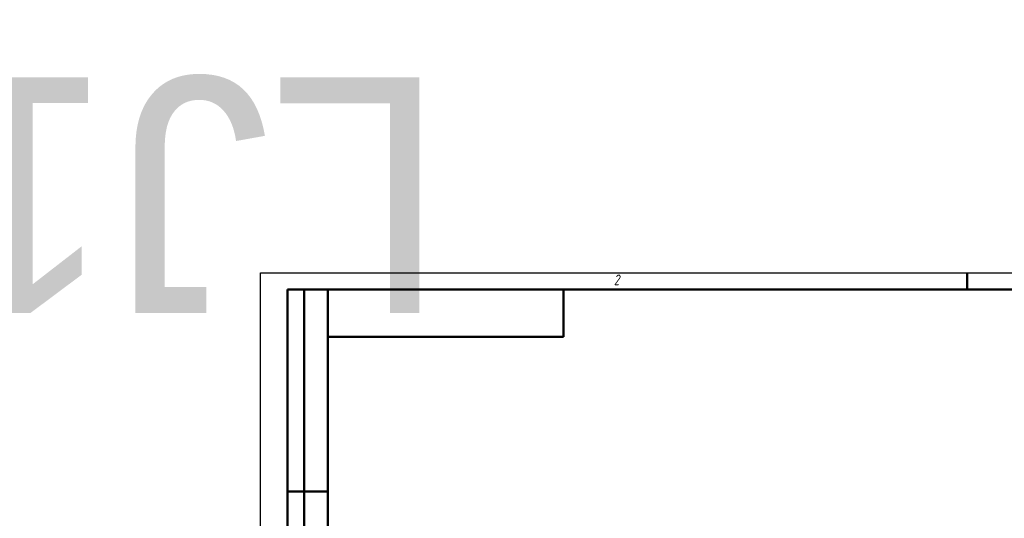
# Model space of a CAD drawing. Header units: millimetres. Extents: x -292 to 723, y -48 to 186.
# Tile 5 of 7: x -36 to 111, y 112 to 186. Entities that reach past the tile are written whole.
import ezdxf
from ezdxf.enums import TextEntityAlignment as Align

# ---------------------------------------------------------------- set-up
doc = ezdxf.new("R2018")
doc.units = ezdxf.units.MM
doc.header["$LTSCALE"] = 0.5
for name, color, linetype, lineweight in [('Кромка (ГОСТ)', 7, 'Continuous', 50), ('Обозначение (ГОСТ)', 7, 'Continuous', 25), ('Эскизная геометрия (ГОСТ)', 7, 'Continuous', 50)]:
    doc.layers.add(name, color=color, linetype=linetype, lineweight=lineweight)
doc.styles.add('Альтернативный текст (ГОСТ)', font='arial.ttf', dxfattribs={"width": 0.8})

# ---------------------------------------------------------------- blocks, each defined once
blk = doc.blocks.new('Рамки ГОСТ - Рамка')
at = {"layer": 'Кромка (ГОСТ)', "lineweight": 25}
for p, q in [((0, 0), (0, 297)), ((0, 297), (420, 297))]:
    blk.add_line(p, q, dxfattribs=at)
at = {"layer": 'Кромка (ГОСТ)'}
for p, q in [((210, 292), (210, 297)), ((415, 292), (20, 292)), ((20, 292), (20, 5))]:
    blk.add_line(p, q, dxfattribs=at)
at = {"layer": 'Кромка (ГОСТ)', "insert": (105, 296.5), "char_height": 3.17, "width": 5.2328, "attachment_point": 1, "style": 'Альтернативный текст (ГОСТ)'}
blk.add_mtext('\\fGOST Common|b0|i1;{\\H3.1700;2}', dxfattribs=at)
blk = doc.blocks.new('ГОСТ - Доп. графы 2')
at = {"layer": 'Эскизная геометрия (ГОСТ)'}
for p, q in [((-12, 0), (-12, 120)), ((-12, 120), (0, 120)), ((-7, 0), (-7, 120)), ((-12, 60), (0, 60)), ((0, 0), (-12, 0))]:
    blk.add_line(p, q, dxfattribs=at)
at = {"layer": 'Обозначение (ГОСТ)', "lineweight": 30, "flags": 17}
for tag, p in [('Первичная_применяемость', (-3.65, 90.03)), ('Справочный_номер', (-3.55, 30.02))]:
    blk.add_attdef(tag, text='', height=3.17, rotation=90, dxfattribs=at).set_placement(p, align=Align.MIDDLE_CENTER)
blk = doc.blocks.new('ГОСТ - Доп. графы 3')
at = {"layer": 'Эскизная геометрия (ГОСТ)'}
for p, q in [((0, 0), (70, 0)), ((70, 0), (70, -14)), ((70, -14), (0, -14))]:
    blk.add_line(p, q, dxfattribs=at)
at = {"layer": 'Обозначение (ГОСТ)', "lineweight": 30}
blk.add_attdef('ОБОЗНАЧЕНИЕ', text='', height=5, rotation=180, dxfattribs=at).set_placement((34.94, -6.97), align=Align.MIDDLE_CENTER)

msp = doc.modelspace()

# ---------------------------------------------------------------- block references
ref = msp.add_blockref('ГОСТ - Доп. графы 3', (10, 146), dxfattribs=dict(xscale=0.5, yscale=0.5, zscale=0.5))
lines = msp.add_mtext('LJ12A3-4-J/EZ', dxfattribs={"layer": 'Обозначение (ГОСТ)', "insert": (27.471, 142.516), "char_height": 35.06242, "attachment_point": 1, "rotation": 180})
ref.add_attrib('ОБОЗНАЧЕНИЕ', '', (27.471, 142.516)).embed_mtext(lines)
at = {"xscale": 0.5, "yscale": 0.5, "zscale": 0.5}
for name, p in [('Рамки ГОСТ - Рамка', (0, 0)), ('ГОСТ - Доп. графы 2', (10, 86))]:
    msp.add_blockref(name, p, dxfattribs=at)

doc.saveas('drawing.dxf')
